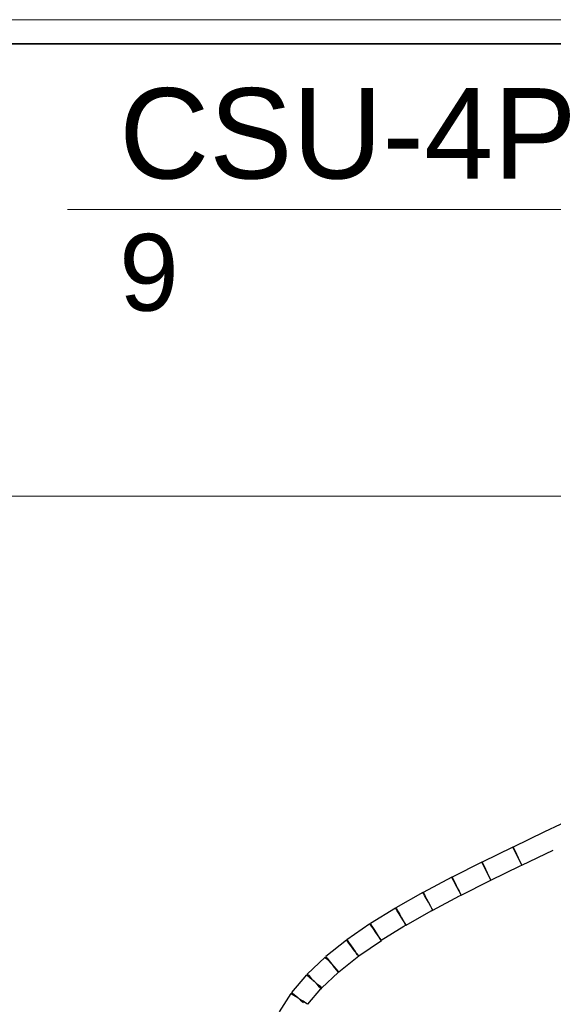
# Model space of a CAD drawing. Header units: millimetres. Extents: x 4476663 to 4477054, y -30323851 to -30323414.
# Tile 177 of 256: x 4476905.68 to 4476906.86, y -30323671.58 to -30323669.4. Entities that reach past the tile are written whole.
import ezdxf

# ---------------------------------------------------------------- set-up
doc = ezdxf.new("R2010")
doc.units = ezdxf.units.MM
doc.linetypes.add('NULL', pattern=[0])
for name, color, linetype, lineweight in [('CE-Condutos (Teto)', 1, 'Continuous', 25), ('CE-Textos fios', 7, 'Continuous', 9), ('IFC-Parede padrão-Contorno', 44, 'Continuous', 5), ('IFC-Parede-Contorno', 42, 'Continuous', 5)]:
    doc.layers.add(name, color=color, linetype=linetype, lineweight=lineweight)
doc.styles.add('ARIAL', font='arial.ttf')

msp = doc.modelspace()

# ---------------------------------------------------------------- linework, layer by layer
at = {"layer": 'CE-Condutos (Teto)'}
for p, q in [((4476906.909, -30323671.1619), (4476906.8382, -30323671.1958)), ((4476906.8382, -30323671.1958), (4476906.7682, -30323671.2293)), ((4476906.7681, -30323671.2294), (4476906.6996, -30323671.2627)), ((4476906.7692, -30323671.2317), (4476906.7681, -30323671.2294)), ((4476906.7682, -30323671.2293), (4476906.7693, -30323671.2317)), ((4476906.7718, -30323671.2371), (4476906.7692, -30323671.2317)), ((4476906.7693, -30323671.2317), (4476906.7719, -30323671.2371)), ((4476906.7755, -30323671.2446), (4476906.7718, -30323671.2371)), ((4476906.7719, -30323671.2371), (4476906.7756, -30323671.2447)), ((4476906.7875, -30323671.2694), (4476906.8574, -30323671.236)), ((4476906.6994, -30323671.2628), (4476906.6332, -30323671.296)), ((4476906.7005, -30323671.265), (4476906.6994, -30323671.2628)), ((4476906.6996, -30323671.2627), (4476906.7008, -30323671.265)), ((4476906.7795, -30323671.253), (4476906.7755, -30323671.2446)), ((4476906.7756, -30323671.2447), (4476906.7796, -30323671.2531)), ((4476906.7833, -30323671.2608), (4476906.7795, -30323671.253)), ((4476906.7796, -30323671.2531), (4476906.7833, -30323671.2609)), ((4476906.7861, -30323671.2666), (4476906.7833, -30323671.2608)), ((4476906.7833, -30323671.2609), (4476906.7861, -30323671.2667)), ((4476906.7031, -30323671.2702), (4476906.7005, -30323671.265)), ((4476906.7008, -30323671.265), (4476906.7034, -30323671.2704)), ((4476906.7069, -30323671.2777), (4476906.7031, -30323671.2702)), ((4476906.7034, -30323671.2704), (4476906.7071, -30323671.2779)), ((4476906.711, -30323671.286), (4476906.7069, -30323671.2777)), ((4476906.7071, -30323671.2779), (4476906.7111, -30323671.2863)), ((4476906.7194, -30323671.3026), (4476906.7843, -30323671.271)), ((4476906.7843, -30323671.271), (4476906.7875, -30323671.2694)), ((4476906.7875, -30323671.2694), (4476906.7861, -30323671.2666)), ((4476906.7861, -30323671.2667), (4476906.7874, -30323671.2695)), ((4476906.7874, -30323671.2695), (4476906.7875, -30323671.2694)), ((4476906.6328, -30323671.2962), (4476906.5694, -30323671.3296)), ((4476906.6338, -30323671.2982), (4476906.6328, -30323671.2962)), ((4476906.6332, -30323671.296), (4476906.6343, -30323671.2982)), ((4476906.6365, -30323671.3033), (4476906.6338, -30323671.2982)), ((4476906.6343, -30323671.2982), (4476906.6369, -30323671.3035)), ((4476906.6403, -30323671.3106), (4476906.6365, -30323671.3033)), ((4476906.6369, -30323671.3035), (4476906.6406, -30323671.3109)), ((4476906.6535, -30323671.3356), (4476906.716, -30323671.3042)), ((4476906.7149, -30323671.2938), (4476906.711, -30323671.286)), ((4476906.7111, -30323671.2863), (4476906.7149, -30323671.294)), ((4476906.7179, -30323671.2996), (4476906.7149, -30323671.2938)), ((4476906.7149, -30323671.294), (4476906.7177, -30323671.2998)), ((4476906.716, -30323671.3042), (4476906.7193, -30323671.3025)), ((4476906.7177, -30323671.2998), (4476906.7189, -30323671.3023)), ((4476906.7193, -30323671.3025), (4476906.7179, -30323671.2996)), ((4476906.7191, -30323671.3027), (4476906.7194, -30323671.3026)), ((4476906.7191, -30323671.3027), (4476906.7191, -30323671.3027)), ((4476906.6447, -30323671.3188), (4476906.6403, -30323671.3106)), ((4476906.6406, -30323671.3109), (4476906.6448, -30323671.3192)), ((4476906.6488, -30323671.3266), (4476906.6447, -30323671.3188)), ((4476906.6448, -30323671.3192), (4476906.6487, -30323671.327)), ((4476906.6487, -30323671.327), (4476906.6517, -30323671.3329)), ((4476906.6519, -30323671.3325), (4476906.6488, -30323671.3266)), ((4476906.5688, -30323671.3299), (4476906.5089, -30323671.3637)), ((4476906.5698, -30323671.3317), (4476906.5688, -30323671.3299)), ((4476906.5694, -30323671.3296), (4476906.5704, -30323671.3316)), ((4476906.5725, -30323671.3365), (4476906.5698, -30323671.3317)), ((4476906.5704, -30323671.3316), (4476906.5731, -30323671.3367)), ((4476906.5765, -30323671.3436), (4476906.5725, -30323671.3365)), ((4476906.5731, -30323671.3367), (4476906.577, -30323671.344)), ((4476906.5811, -30323671.3516), (4476906.5765, -30323671.3436)), ((4476906.577, -30323671.344), (4476906.5813, -30323671.3522)), ((4476906.5907, -30323671.3686), (4476906.6498, -30323671.3375)), ((4476906.6498, -30323671.3375), (4476906.6535, -30323671.3355)), ((4476906.6517, -30323671.3329), (4476906.6527, -30323671.335)), ((4476906.6535, -30323671.3355), (4476906.6519, -30323671.3325)), ((4476906.6531, -30323671.3358), (4476906.6535, -30323671.3356)), ((4476906.6531, -30323671.3357), (4476906.6531, -30323671.3358)), ((4476906.5082, -30323671.3642), (4476906.4524, -30323671.3986)), ((4476906.509, -30323671.3656), (4476906.5082, -30323671.3642)), ((4476906.5089, -30323671.3637), (4476906.5099, -30323671.3655)), ((4476906.5118, -30323671.3701), (4476906.509, -30323671.3656)), ((4476906.5099, -30323671.3655), (4476906.5126, -30323671.3703)), ((4476906.516, -30323671.3768), (4476906.5118, -30323671.3701)), ((4476906.5126, -30323671.3703), (4476906.5166, -30323671.3774)), ((4476906.5314, -30323671.4019), (4476906.5869, -30323671.3707)), ((4476906.5854, -30323671.3593), (4476906.5811, -30323671.3516)), ((4476906.5813, -30323671.3522), (4476906.5854, -30323671.36)), ((4476906.5888, -30323671.3653), (4476906.5854, -30323671.3593)), ((4476906.5854, -30323671.36), (4476906.5885, -30323671.3659)), ((4476906.5869, -30323671.3707), (4476906.5906, -30323671.3685)), ((4476906.5885, -30323671.3659), (4476906.5895, -30323671.3678)), ((4476906.5906, -30323671.3685), (4476906.5888, -30323671.3653)), ((4476906.5901, -30323671.3689), (4476906.5907, -30323671.3686)), ((4476906.5901, -30323671.3688), (4476906.5901, -30323671.3689)), ((4476906.5208, -30323671.3847), (4476906.516, -30323671.3768)), ((4476906.5166, -30323671.3774), (4476906.5198, -30323671.3831)), ((4476906.5198, -30323671.3831), (4476906.5199, -30323671.3832)), ((4476906.5255, -30323671.3923), (4476906.5208, -30323671.3847)), ((4476906.5212, -30323671.3854), (4476906.5255, -30323671.3931)), ((4476906.5292, -30323671.3983), (4476906.5255, -30323671.3923)), ((4476906.5255, -30323671.3931), (4476906.5289, -30323671.3991)), ((4476906.4514, -30323671.3992), (4476906.4004, -30323671.4344)), ((4476906.4521, -30323671.4002), (4476906.4514, -30323671.3992)), ((4476906.4549, -30323671.4042), (4476906.4521, -30323671.4002)), ((4476906.4524, -30323671.3986), (4476906.4532, -30323671.4)), ((4476906.4532, -30323671.4), (4476906.456, -30323671.4045)), ((4476906.4592, -30323671.4105), (4476906.4549, -30323671.4042)), ((4476906.456, -30323671.4045), (4476906.4602, -30323671.4112)), ((4476906.4644, -30323671.4181), (4476906.4592, -30323671.4105)), ((4476906.4602, -30323671.4112), (4476906.465, -30323671.4191)), ((4476906.4765, -30323671.4356), (4476906.5268, -30323671.4046)), ((4476906.5268, -30323671.4046), (4476906.5313, -30323671.4017)), ((4476906.5289, -30323671.3991), (4476906.5298, -30323671.4007)), ((4476906.5313, -30323671.4017), (4476906.5292, -30323671.3983)), ((4476906.5306, -30323671.4022), (4476906.5307, -30323671.4023)), ((4476906.5307, -30323671.4023), (4476906.5314, -30323671.4019)), ((4476906.3993, -30323671.4354), (4476906.3537, -30323671.4717)), ((4476906.3997, -30323671.4359), (4476906.3993, -30323671.4354)), ((4476906.4024, -30323671.4393), (4476906.3997, -30323671.4359)), ((4476906.4004, -30323671.4344), (4476906.4011, -30323671.4354)), ((4476906.4011, -30323671.4354), (4476906.4039, -30323671.4394)), ((4476906.4269, -30323671.4703), (4476906.4767, -30323671.4359)), ((4476906.4696, -30323671.4255), (4476906.4644, -30323671.4181)), ((4476906.465, -30323671.4191), (4476906.4697, -30323671.4267)), ((4476906.4738, -30323671.4316), (4476906.4696, -30323671.4255)), ((4476906.4697, -30323671.4267), (4476906.4734, -30323671.4327)), ((4476906.4734, -30323671.4327), (4476906.4743, -30323671.4342)), ((4476906.4763, -30323671.4353), (4476906.4738, -30323671.4316)), ((4476906.4755, -30323671.4361), (4476906.4765, -30323671.4356)), ((4476906.4767, -30323671.4359), (4476906.4765, -30323671.4356)), ((4476906.4069, -30323671.445), (4476906.4024, -30323671.4393)), ((4476906.4039, -30323671.4394), (4476906.4082, -30323671.4457)), ((4476906.4125, -30323671.4521), (4476906.4069, -30323671.445)), ((4476906.4082, -30323671.4457), (4476906.4134, -30323671.4533)), ((4476906.4131, -30323671.4528), (4476906.4125, -30323671.4521)), ((4476906.4182, -30323671.4593), (4476906.4131, -30323671.4528)), ((4476906.4134, -30323671.4533), (4476906.4185, -30323671.4607)), ((4476906.423, -30323671.4653), (4476906.4182, -30323671.4593)), ((4476906.3523, -30323671.473), (4476906.3127, -30323671.5104)), ((4476906.3548, -30323671.4756), (4476906.3523, -30323671.473)), ((4476906.3537, -30323671.4717), (4476906.354, -30323671.4721)), ((4476906.354, -30323671.4721), (4476906.3567, -30323671.4755)), ((4476906.3594, -30323671.4805), (4476906.3548, -30323671.4756)), ((4476906.3567, -30323671.4755), (4476906.3613, -30323671.4812)), ((4476906.3655, -30323671.4869), (4476906.3594, -30323671.4805)), ((4476906.3613, -30323671.4812), (4476906.3669, -30323671.4883)), ((4476906.3824, -30323671.5057), (4476906.427, -30323671.4703)), ((4476906.4185, -30323671.4607), (4476906.4227, -30323671.4668)), ((4476906.4227, -30323671.4668), (4476906.4237, -30323671.4681)), ((4476906.4261, -30323671.4692), (4476906.423, -30323671.4653)), ((4476906.4253, -30323671.4705), (4476906.4257, -30323671.4711)), ((4476906.4269, -30323671.4703), (4476906.4261, -30323671.4692)), ((4476906.427, -30323671.4703), (4476906.4269, -30323671.4703)), ((4476906.3675, -30323671.489), (4476906.3655, -30323671.4869)), ((4476906.3669, -30323671.4883), (4476906.3675, -30323671.489)), ((4476906.3675, -30323671.489), (4476906.3675, -30323671.4891)), ((4476906.3719, -30323671.4937), (4476906.3675, -30323671.489)), ((4476906.3675, -30323671.4891), (4476906.3726, -30323671.4955)), ((4476906.3775, -30323671.4996), (4476906.3719, -30323671.4937)), ((4476906.3726, -30323671.4955), (4476906.3774, -30323671.5015)), ((4476906.3774, -30323671.5015), (4476906.3805, -30323671.5054)), ((4476906.3813, -30323671.5037), (4476906.3775, -30323671.4996)), ((4476906.3828, -30323671.5053), (4476906.3813, -30323671.5037)), ((4476906.3108, -30323671.512), (4476906.2779, -30323671.5508)), ((4476906.3128, -30323671.5137), (4476906.3108, -30323671.512)), ((4476906.3127, -30323671.5104), (4476906.3152, -30323671.513)), ((4476906.3174, -30323671.5176), (4476906.3128, -30323671.5137)), ((4476906.3152, -30323671.513), (4476906.3198, -30323671.5179)), ((4476906.3238, -30323671.523), (4476906.3174, -30323671.5176)), ((4476906.3198, -30323671.5179), (4476906.3259, -30323671.5243)), ((4476906.3278, -30323671.5264), (4476906.3238, -30323671.523)), ((4476906.3259, -30323671.5243), (4476906.3278, -30323671.5264)), ((4476906.345, -30323671.541), (4476906.3814, -30323671.5066)), ((4476906.3805, -30323671.5054), (4476906.3813, -30323671.5065)), ((4476906.3814, -30323671.5066), (4476906.3824, -30323671.5057)), ((4476906.3824, -30323671.5057), (4476906.3828, -30323671.5053)), ((4476906.3138, -30323671.5773), (4476906.3428, -30323671.5431)), ((4476906.3309, -30323671.529), (4476906.3278, -30323671.5264)), ((4476906.3375, -30323671.5346), (4476906.3309, -30323671.529)), ((4476906.3322, -30323671.5311), (4476906.3379, -30323671.537)), ((4476906.3424, -30323671.5388), (4476906.3375, -30323671.5346)), ((4476906.3379, -30323671.537), (4476906.3417, -30323671.5411)), ((4476906.3448, -30323671.5408), (4476906.3424, -30323671.5388)), ((4476906.3428, -30323671.5431), (4476906.3432, -30323671.5427)), ((4476906.3432, -30323671.5427), (4476906.3448, -30323671.5408)), ((4476906.3432, -30323671.5427), (4476906.345, -30323671.541)), ((4476906.3432, -30323671.5427), (4476906.3432, -30323671.5427)), ((4476906.276, -30323671.5533), (4476906.2504, -30323671.5938)), ((4476906.2772, -30323671.554), (4476906.276, -30323671.5533)), ((4476906.2814, -30323671.5567), (4476906.2772, -30323671.554)), ((4476906.2779, -30323671.5508), (4476906.2799, -30323671.5525)), ((4476906.2799, -30323671.5525), (4476906.2845, -30323671.5564)), ((4476906.2879, -30323671.5608), (4476906.2814, -30323671.5567)), ((4476906.2845, -30323671.5564), (4476906.2908, -30323671.5618)), ((4476906.2949, -30323671.5653), (4476906.2879, -30323671.5608)), ((4476906.2908, -30323671.5618), (4476906.2949, -30323671.5653)), ((4476906.2957, -30323671.5658), (4476906.2949, -30323671.5653)), ((4476906.2949, -30323671.5653), (4476906.298, -30323671.5679)), ((4476906.3033, -30323671.5706), (4476906.2957, -30323671.5658)), ((4476906.298, -30323671.5679), (4476906.3045, -30323671.5734)), ((4476906.3095, -30323671.5745), (4476906.3033, -30323671.5706)), ((4476906.3131, -30323671.5768), (4476906.3095, -30323671.5745))]:
    msp.add_line(p, q, dxfattribs=at)
at = {"layer": 'CE-Textos fios'}
msp.add_line((4476905.7819, -30323669.8189), (4476907.0353, -30323669.8189), dxfattribs=at)
at = {"layer": 'IFC-Parede padrão-Contorno', "color": 8, "lineweight": 5}
for p, q in [((4476902.3846, -30323669.4528), (4476905.8458, -30323669.4528)), ((4476905.8458, -30323669.4528), (4476906.5085, -30323669.4528)), ((4476906.5085, -30323669.4528), (4476907.487, -30323669.4528)), ((4476902.7357, -30323670.4528), (4476937.2233, -30323670.4528))]:
    msp.add_line(p, q, dxfattribs=at)
at = {"layer": 'IFC-Parede-Contorno', "color": 8, "lineweight": 5}
for p, q in [((4476903.8515, -30323669.3986), (4476906.7311, -30323669.3986)), ((4476906.7311, -30323669.3986), (4476914.6148, -30323669.3986)), ((4476903.2059, -30323669.4514), (4476923.9359, -30323669.4514))]:
    msp.add_line(p, q, dxfattribs=at)

# ---------------------------------------------------------------- texts
at = {"layer": 'CE-Textos fios', "linetype": 'NULL', "attachment_point": 7, "line_spacing_factor": 0.6, "style": 'ARIAL'}
for s, insert, char_height, width in [('CSU-4P', (4476905.8962, -30323669.7529), 0.2, 2.049695), ('9', (4476905.8962, -30323670.045), 0.17, 0.26407)]:
    msp.add_mtext(s, dxfattribs=dict(at, insert=insert, char_height=char_height, width=width))

doc.saveas('drawing.dxf')
